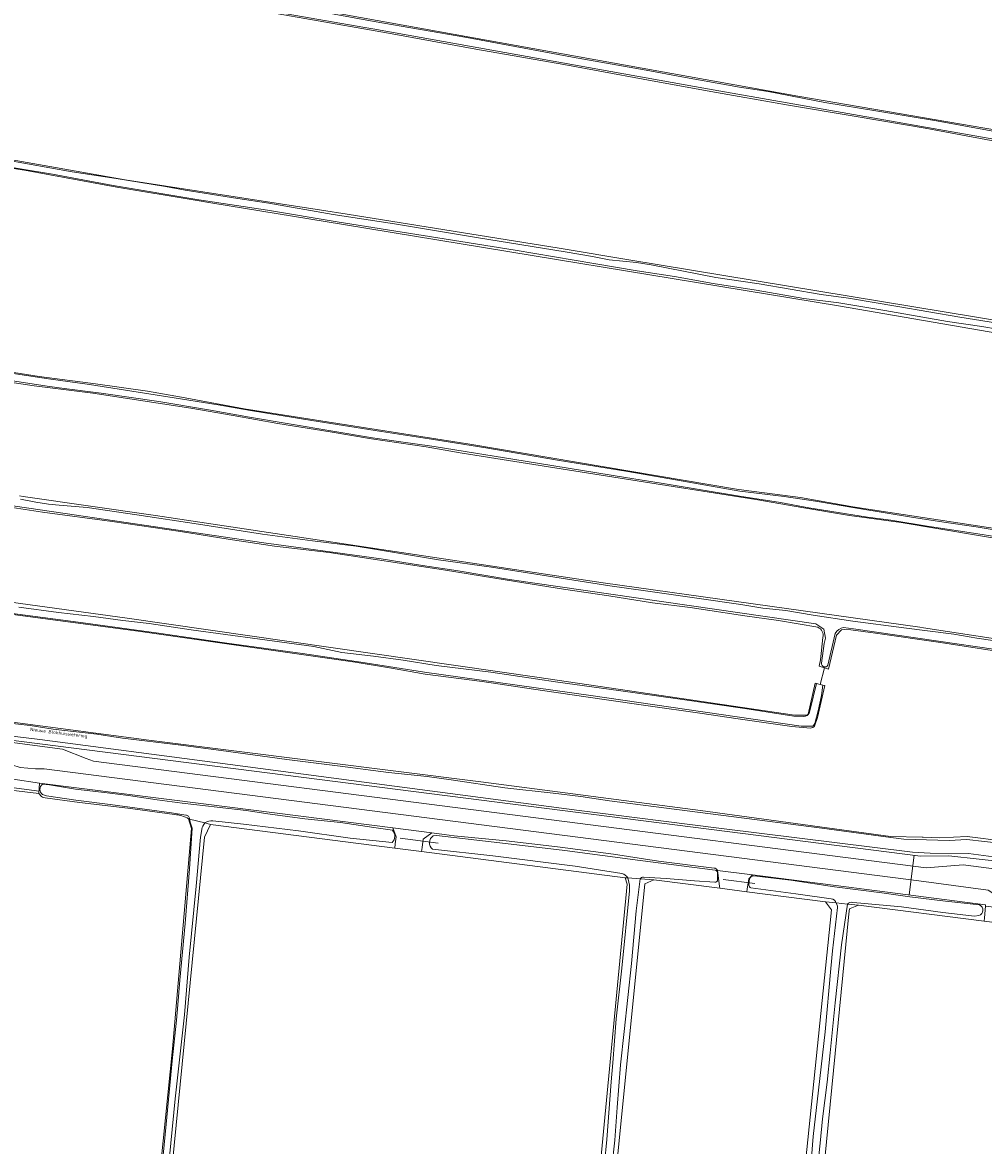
# Model space of a CAD drawing. Header units: metres. Extents: x 149984 to 156489, y 469398 to 478068.
# Tile 138 of 256: x 152694 to 152949, y 471244 to 471542. Entities that reach past the tile are written whole.
import ezdxf
from ezdxf.enums import TextEntityAlignment as Align

# ---------------------------------------------------------------- set-up
doc = ezdxf.new("R2010")
doc.units = ezdxf.units.M
doc.header["$LTSCALE"] = 0.75
for name, color, linetype, lineweight in [('B-WE-GR-GRAS-GV', 252, 'Continuous', 13), ('B-WE-KW-KUNSTWERK_DUIKER-G', 6, 'Continuous', 18), ('B-WE-OG-TERREIN_ERF-GV', 252, 'Continuous', 18), ('B-WE-OG-TERREIN_OEVER-GV', 252, 'Continuous', 18), ('B-WE-OG-TOPOGRAFIE-T18', 7, 'Continuous', 18), ('B-WE-OG-WATER_SLOOT-GV', 252, 'Continuous', 18), ('B-WE-OG-WEG-GV', 252, 'Continuous', 18), ('B-WE-VH-GESLOTENVERHARDING_ASFALT-GV', 252, 'Continuous', 18)]:
    doc.layers.add(name, color=color, linetype=linetype, lineweight=lineweight)
doc.styles.add('NLCS-ISO-M500-T18', font='NLCS-ISO.ttf', dxfattribs={"height": 0.9})

msp = doc.modelspace()

# ---------------------------------------------------------------- linework, layer by layer
at = {"layer": 'B-WE-GR-GRAS-GV', "flags": 128}
for points in [[(152473.396, 471548.846), (152474.769, 471534.938), (152474.857, 471534.048), (152521.274, 471532.615), (152538.472, 471531.16), (152553.553, 471528.778), (152638.22, 471514.755), (152721.666, 471500.068), (152773.687, 471492.001), (152780.488, 471490.976), (152836.699, 471481.887), (152837.783, 471481.712), (152855.154, 471478.843), (152972.433, 471459.476), (152988.055, 471456.896)], [(153003.623, 471501.449), (152994.651, 471503.118), (152988.796, 471504.191), (152975.304, 471506.542), (152951.139, 471510.472), (152933.639, 471513.722), (152915.373, 471516.802), (152896.969, 471519.941), (152876.846, 471523.404), (152858.998, 471526.746), (152837.929, 471530.589), (152814.643, 471534.677), (152791.507, 471538.942), (152769.286, 471542.77), (152749.007, 471546.334), (152733.32, 471549.327)], [(152738.416, 471551.338), (152899.944, 471522.234), (152995.906, 471505.744), (153002.338, 471504.639), (153005.513, 471504.506), (153005.612, 471505.572), (153006.127, 471509.841), (153008.84, 471528.643), (153010.129, 471536.914)], [(152975.684, 471455.407), (152910.747, 471466.637), (152779.578, 471488.194), (152744.422, 471493.964), (152740.752, 471494.567), (152719.474, 471498.059), (152695.023, 471502.555), (152682.767, 471504.409)], [(152978.83, 471400.509), (152927.3, 471409.204), (152913.669, 471411.069), (152901.566, 471413.066), (152888.768, 471415.319), (152852.877, 471420.997), (152810.952, 471427.629), (152801.423, 471429.24), (152786.969, 471431.353), (152775.983, 471433.201), (152762.187, 471435.469), (152750.277, 471437.53), (152739.126, 471439.531), (152713.122, 471443.526), (152697.618, 471445.469), (152675.715, 471448.727)], [(152685.41, 471450.064), (152698.912, 471447.924), (152713.805, 471445.921), (152727.599, 471444.029), (152736.63, 471442.459), (152753.2, 471439.345), (152813.059, 471429.933), (152883.703, 471418.027), (152885.607, 471417.737), (152900.654, 471415.847), (152914.492, 471413.333), (152978.292, 471403.607)], [(152693.661, 471416.272), (152694.639, 471416.131), (152729.725, 471411.093), (152848.391, 471393.233), (152932.264, 471381.459), (152933.268, 471381.305), (152970.231, 471375.639)], [(152905.228, 471381.426), (152894.856, 471383.227), (152885.858, 471384.5), (152871.424, 471386.663), (152861.387, 471387.936), (152849.819, 471389.769), (152837.816, 471391.573), (152822.9, 471393.945), (152806.082, 471396.708), (152775.722, 471401.222), (152761.282, 471402.971), (152749.001, 471404.795), (152736.329, 471406.804), (152718.269, 471409.499), (152699.748, 471411.955), (152687.083, 471413.904)], [(152375.579, 471410.034), (152465.935, 471411.357), (152468.042, 471411.338), (152474.724, 471411.277), (152509.326, 471410.96), (152521.63, 471410.167), (152554.703, 471406.727), (152618.07, 471398.128), (152722.184, 471383.841), (152830.796, 471368.23), (152899.058, 471358.176), (152902.307, 471358.176)], [(152903.29, 471354.728), (152898.392, 471355.115), (152884.169, 471357.13), (152873.937, 471358.663), (152860.316, 471360.654), (152848.579, 471362.303), (152832.249, 471364.692), (152816.262, 471367.044), (152801.209, 471369.034), (152792.275, 471370.583), (152782.641, 471372.163), (152725.095, 471380.401), (152689.28, 471385.187)], [(152395.365, 471378.194), (152403.625, 471376.961), (152436.566, 471378.813), (152491.07, 471378.813), (152515.941, 471378.02), (152547.294, 471375.109), (152582.616, 471370.876), (152634.21, 471363.865), (152728.005, 471351.561), (152815.979, 471340.449), (152874.188, 471332.908), (152924.459, 471326.029), (152932.854, 471325.775), (152933.111, 471325.767), (152937.555, 471325.632), (152944.831, 471326.029), (152964.411, 471323.516), (152967.983, 471324.442), (152971.157, 471327.881), (152972.913, 471339.602), (152975.416, 471360.486), (152976.437, 471368.345)], [(152974.271, 471371.681), (152970.564, 471372.455), (152958.295, 471374.25), (152937.767, 471377.429), (152920.555, 471379.871), (152913.944, 471380.798), (152912.232, 471380.86), (152911.494, 471380.798), (152910.171, 471379.343), (152908.093, 471370.321), (152906.964, 471370.666), (152905.814, 471366.286), (152906.545, 471366.115), (152907.095, 471365.986), (152905.144, 471357.514), (152904.35, 471355.266)], [(152902.689, 471358.436), (152904.541, 471366.585), (152904.843, 471366.514), (152905.814, 471366.286), (152906.964, 471370.666), (152905.566, 471371.094), (152905.954, 471372.8), (152906.59, 471378.763)], [(152698.851, 471337.37), (152691.397, 471338.299)], [(152734.788, 471331.804), (152722.381, 471333.477), (152709.558, 471334.975), (152700.514, 471336.276), (152699.81, 471336.401)], [(152731.105, 471239.249), (152734.28, 471269.676), (152739.307, 471328.149), (152738.514, 471330.663)], [(152898.266, 471203.576), (152908.851, 471306.573), (152907.264, 471308.69), (152886.425, 471311.355), (152879.258, 471312.272), (152861.755, 471314.51), (152859.374, 471313.452), (152851.701, 471236.458), (152841.911, 471146.5), (152841.862, 471142.396), (152842.398, 471142.401), (152842.702, 471141.724), (152852.422, 471141.481), (152856.862, 471141.37), (152873.096, 471142.307), (152890.752, 471142.073), (152892.086, 471141.962), (152892.182, 471144.383), (152897.655, 471197.635)], [(152979.882, 471299.706), (152955.458, 471302.791), (152949.308, 471303.567), (152915.985, 471307.776), (152913.845, 471306.944), (152913.604, 471306.85), (152913.468, 471305.469), (152909.371, 471263.988), (152903.389, 471202.705), (152902.791, 471196.58), (152901.83, 471186.729), (152896.803, 471143.602), (152896.485, 471141.594), (152897.882, 471141.477), (152925.498, 471141.572), (152926.396, 471140.38), (152928.133, 471141.293), (152931.328, 471141.106), (152933.266, 471140.044), (152936.023, 471140.911), (152966.831, 471140.058)]]:
    msp.add_lwpolyline(points, dxfattribs=at)
at = {"layer": 'B-WE-GR-GRAS-GV'}
for points in [[(152906.59, 471378.763, 0.3888906), (152905.228, 471381.426)], [(152902.307, 471358.176, 0.1488936), (152902.689, 471358.436)], [(152904.35, 471355.266, -0.234751), (152903.29, 471354.728)], [(152699.81, 471336.401, -0.1182709), (152698.851, 471337.37)], [(152738.514, 471330.663, 0.1220147), (152734.788, 471331.804)]]:
    msp.add_lwpolyline(points, format="xyb", dxfattribs=at)
at = {"layer": 'B-WE-GR-GRAS-GV', "flags": 128}
msp.add_lwpolyline([(152812.698, 471142.421), (152837.302, 471142.136), (152837.328, 471142.357), (152838.061, 471142.363), (152838.467, 471143.473), (152854.738, 471313.335), (152854.209, 471315.055), (152800.213, 471322.008), (152793.123, 471322.92), (152744.275, 471329.21), (152742.688, 471325.771), (152730.366, 471200.092), (152722.844, 471145.457), (152723.879, 471142.916), (152726.784, 471142.76), (152751.99, 471142.722), (152775.004, 471142.677), (152803.228, 471142.448), (152806.529, 471142.439)], close=True, dxfattribs=at)
at = {"layer": 'B-WE-KW-KUNSTWERK_DUIKER-G', "flags": 128}
for points in [[(152691.538, 471338.973), (152698.888, 471337.996)], [(152794.541, 471325.538), (152804.677, 471324.239)], [(152929.466, 471310.496), (152930.781, 471321.007)], [(152880.122, 471314.606), (152888.513, 471313.544)]]:
    msp.add_lwpolyline(points, dxfattribs=at)
at = {"layer": 'B-WE-OG-TERREIN_ERF-GV', "flags": 128}
for points in [[(152691.397, 471338.299), (152698.851, 471337.37), (152699.014, 471340.114), (152692.006, 471341.204)], [(152793.123, 471322.92), (152800.213, 471322.008), (152800.353, 471323.114), (152800.627, 471325.269), (152802.95, 471326.943), (152792.642, 471328.259), (152793.517, 471325.881), (152793.272, 471324.039)], [(152878.671, 471317.01), (152879.187, 471312.843), (152879.258, 471312.272), (152886.425, 471311.355), (152886.527, 471312.04), (152886.926, 471314.738), (152887.908, 471315.837)]]:
    msp.add_lwpolyline(points, close=True, dxfattribs=at)
at = {"layer": 'B-WE-OG-TERREIN_OEVER-GV', "flags": 128}
for points in [[(152656.673, 471564.662), (152684.083, 471560.091), (152719.176, 471554.292), (152739.153, 471550.824), (152765.496, 471546.039), (152787.683, 471541.969), (152812.256, 471537.762), (152840.27, 471532.588), (152859.787, 471529.121), (152869.215, 471527.36), (152884.464, 471524.608), (152892.045, 471523.48), (152907.129, 471520.565), (152921.095, 471518.269), (152936.654, 471515.676), (152951.191, 471512.997), (152968.46, 471510.192), (152970.994, 471509.812), (152981.014, 471507.873), (152996.194, 471505.359), (153003.665, 471504.126)], [(153005.513, 471504.506), (153002.338, 471504.639), (152995.906, 471505.744), (152899.944, 471522.234), (152738.416, 471551.338)], [(153004.765, 471499.696), (153005.438, 471500.01), (153004.929, 471500.704), (153004.338, 471501.51), (153004.18, 471501.726), (153000.708, 471502.328), (152995.838, 471503.173), (152967.927, 471508.016), (152875.98, 471524.141), (152787.35, 471540.037), (152785.196, 471540.42), (152756.19, 471545.4)], [(152769.286, 471542.77), (152791.507, 471538.942), (152814.643, 471534.677), (152837.929, 471530.589), (152858.998, 471526.746), (152876.846, 471523.404), (152896.969, 471519.941), (152915.373, 471516.802), (152933.639, 471513.722), (152951.139, 471510.472), (152975.304, 471506.542), (152988.796, 471504.191), (152994.651, 471503.118), (153003.623, 471501.449)], [(152989.542, 471458.039), (152989.337, 471457.881), (152988.055, 471456.896), (152972.433, 471459.476), (152855.154, 471478.843), (152837.783, 471481.712), (152836.699, 471481.887), (152780.488, 471490.976), (152773.687, 471492.001), (152721.666, 471500.068), (152638.22, 471514.755)], [(152682.767, 471504.409), (152695.023, 471502.555), (152719.474, 471498.059), (152740.752, 471494.567), (152744.422, 471493.964), (152779.578, 471488.194), (152910.747, 471466.637), (152975.684, 471455.407), (152983.639, 471454.031), (152987.597, 471453.235), (152987.773, 471452.935), (152988.24, 471451.439), (152988.346, 471451.1), (152988.476, 471451.852)], [(152987.498, 471453.587), (152986.3, 471454.049), (152976.707, 471456.256), (152965.325, 471458.288), (152948.726, 471461.137), (152939.593, 471462.482), (152922.949, 471465.372), (152910.791, 471467.442), (152901.569, 471468.555), (152888.896, 471470.775), (152877.539, 471472.561), (152867.262, 471474.374), (152857.403, 471475.95), (152845.844, 471477.886), (152825.045, 471481.432), (152804.531, 471484.621), (152777.846, 471488.935), (152759.422, 471492.013), (152741.214, 471494.693), (152718.5, 471498.534), (152702.455, 471501.573), (152684.661, 471504.46)], [(152689.862, 471505.37), (152707.644, 471502.162), (152719.273, 471500.345), (152732.354, 471498.245), (152737.621, 471497.297), (152751.584, 471495.081), (152759.793, 471493.819), (152776.773, 471490.887), (152793.088, 471488.354), (152814.8, 471484.783), (152838.287, 471480.954), (152845.56, 471479.683)], [(152845.56, 471479.683), (152849.961, 471478.828), (152857.165, 471478.108), (152861.106, 471477.472), (152878.226, 471474.163), (152889.715, 471472.487), (152906.08, 471469.677), (152913.387, 471468.645), (152926.445, 471466.419), (152942.85, 471463.621), (152954.553, 471461.813), (152971.503, 471459.075), (152983.748, 471457.147), (152986.891, 471456.53)], [(152955.573, 471404.942), (152944.19, 471406.734), (152934.226, 471408.251), (152924.588, 471409.809), (152918.362, 471410.637), (152902.858, 471413.09), (152895.312, 471414.549), (152884.498, 471416.158), (152874.312, 471417.898), (152863.685, 471419.639), (152854.3, 471421.109), (152842.912, 471422.969), (152827.674, 471425.446), (152803.567, 471429.397), (152787.199, 471431.644), (152754.596, 471437.154), (152744.264, 471438.959), (152730.657, 471441.271), (152715.355, 471443.452), (152705.515, 471444.695), (152700.995, 471445.387), (152625.272, 471456.983)], [(152675.715, 471448.727), (152697.618, 471445.469), (152713.122, 471443.526), (152739.126, 471439.531), (152750.277, 471437.53), (152762.187, 471435.469), (152775.983, 471433.201), (152786.969, 471431.353), (152801.423, 471429.24), (152810.952, 471427.629), (152852.877, 471420.997), (152888.768, 471415.319), (152901.566, 471413.066), (152913.669, 471411.069), (152927.3, 471409.204), (152978.83, 471400.509), (152980.418, 471399.451), (152980.947, 471397.202), (152981.012, 471398.9)], [(152904.598, 471414.842), (152916.115, 471412.927), (152930.054, 471410.611), (152938.602, 471409.29), (152947.23, 471408.026), (152960.353, 471405.893), (152975.533, 471403.518), (152978.296, 471403.025), (152978.918, 471402.991), (152979.884, 471403.07), (152981.187, 471403.477), (152981.202, 471403.872), (152978.292, 471403.607), (152914.492, 471413.333), (152900.654, 471415.847), (152885.607, 471417.737), (152883.703, 471418.027), (152813.059, 471429.933), (152753.2, 471439.345), (152736.63, 471442.459), (152727.599, 471444.029), (152713.805, 471445.921), (152698.912, 471447.924), (152685.41, 471450.064)], [(152685.555, 471449.652), (152701.335, 471447.28), (152712.205, 471445.817), (152732.993, 471442.522), (152746.372, 471440.418), (152754.892, 471438.921), (152771.138, 471436.219), (152789.622, 471433.368), (152803.399, 471431.209), (152817.252, 471428.966), (152836.211, 471425.742), (152854.871, 471422.756), (152869.559, 471420.164), (152884.545, 471417.524), (152896.33, 471416.102), (152904.598, 471414.842)], [(152906.252, 471371.947), (152906.937, 471377.128), (152907.26, 471378.549), (152906.864, 471380.93), (152904.747, 471382.385), (152823.571, 471394.113), (152809.958, 471396.428), (152800.471, 471397.79), (152789.532, 471399.577), (152777.314, 471401.299), (152758.394, 471403.799), (152705.78, 471411.622), (152606.296, 471426.174), (152538.828, 471435.964), (152527.186, 471437.287), (152525.782, 471437.322), (152516.081, 471437.567), (152479.958, 471438.477), (152474.731, 471438.484)], [(152970.231, 471375.639), (152933.268, 471381.305), (152932.264, 471381.459), (152848.391, 471393.233), (152729.725, 471411.093), (152694.639, 471416.131), (152693.661, 471416.272)], [(152693.943, 471415.415), (152697.978, 471414.617), (152701.402, 471414.098), (152704.243, 471413.762), (152711.595, 471413.142), (152724.775, 471411.26), (152741.137, 471408.764), (152758.085, 471406.104), (152771.348, 471404.322), (152782.899, 471402.913), (152788.262, 471402.087), (152804.7, 471399.29), (152818.738, 471397.392), (152837.19, 471394.496), (152850.15, 471392.454), (152859.612, 471391.058), (152873.2, 471389.117), (152884.842, 471387.493), (152890.661, 471386.526), (152896.729, 471385.855), (152904.043, 471384.664), (152914.528, 471383.07), (152928.008, 471381.283), (152941.251, 471379.587), (152947.405, 471378.568), (152958.846, 471376.838)], [(152687.083, 471413.904), (152699.748, 471411.955), (152718.269, 471409.499), (152736.329, 471406.804), (152749.001, 471404.795), (152761.282, 471402.971), (152775.722, 471401.222), (152806.082, 471396.708), (152822.9, 471393.945), (152837.816, 471391.573), (152849.819, 471389.769), (152861.387, 471387.936), (152871.424, 471386.663), (152885.858, 471384.5), (152894.856, 471383.227), (152905.228, 471381.426)], [(152902.307, 471358.176), (152899.058, 471358.176), (152830.796, 471368.23), (152722.184, 471383.841), (152618.07, 471398.128), (152554.703, 471406.727), (152521.63, 471410.167), (152509.326, 471410.96), (152474.724, 471411.277)], [(152903.829, 471355.266), (152900.778, 471355.266), (152845.083, 471363.335), (152801.018, 471369.56), (152785.294, 471372.024), (152768.68, 471374.462), (152748.648, 471377.241), (152730.543, 471379.856), (152709.257, 471382.837), (152687.069, 471385.677), (152669.664, 471387.809), (152603.783, 471397.202), (152554.703, 471404.214), (152553.191, 471404.36), (152541.489, 471405.723), (152527.243, 471407.14), (152519.887, 471407.772), (152511.127, 471408.215), (152501.955, 471408.723), (152491.818, 471408.854), (152475.292, 471408.917)], [(152689.28, 471385.187), (152725.095, 471380.401), (152782.641, 471372.163), (152792.275, 471370.583), (152801.209, 471369.034), (152816.262, 471367.044), (152832.249, 471364.692), (152848.579, 471362.303), (152860.316, 471360.654), (152873.937, 471358.663), (152884.169, 471357.13), (152898.392, 471355.115), (152903.29, 471354.728)], [(152693.537, 471386.77), (152704.066, 471385.342), (152713.29, 471384.297), (152721.088, 471383.2), (152728.034, 471382.482), (152739.202, 471380.727), (152757.392, 471378.294), (152771.645, 471376.344), (152779.122, 471374.763), (152787.489, 471373.82), (152795.33, 471372.68), (152804.139, 471371.31), (152818.598, 471369.582), (152836.314, 471366.922), (152852.411, 471364.681), (152868.739, 471362.374), (152885.914, 471359.869), (152898.902, 471357.892), (152901.55, 471357.797)], [(152906.59, 471378.763), (152905.954, 471372.8), (152905.566, 471371.094), (152906.964, 471370.666), (152908.093, 471370.321), (152910.171, 471379.343), (152911.494, 471380.798), (152912.232, 471380.86), (152913.944, 471380.798), (152920.555, 471379.871), (152937.767, 471377.429), (152958.295, 471374.25), (152970.564, 471372.455), (152974.271, 471371.681)], [(152909.86, 471379.76), (152907.895, 471371.419)], [(152976.437, 471368.345), (152976.846, 471371.141), (152974.332, 471372.331), (152914.669, 471381.063), (152912.075, 471381.409)], [(152377.17, 471372.33), (152392.1, 471373.14), (152403.31, 471371.84), (152433.14, 471373.28), (152460.752, 471373.981), (152468.3, 471374), (152483.7, 471373.69), (152505.32, 471373.34), (152520.06, 471372.6), (152552.18, 471369.25), (152932.468, 471320.799), (152939.97, 471320.88), (152964.04, 471318.22)], [(152971.304, 471327.893), (152971.669, 471329.249), (152972.05, 471331.155), (152973.942, 471344.843), (152975.039, 471353.785), (152977.243, 471368.495), (152976.846, 471371.141), (152976.437, 471368.345), (152975.416, 471360.486), (152972.913, 471339.602), (152971.157, 471327.881), (152967.983, 471324.442), (152964.411, 471323.516), (152944.831, 471326.029), (152937.555, 471325.632), (152933.111, 471325.767), (152932.854, 471325.775), (152924.459, 471326.029), (152874.188, 471332.908), (152815.979, 471340.449), (152728.005, 471351.561), (152634.21, 471363.865)], [(152902.948, 471358.7), (152903.212, 471359.611), (152904.843, 471366.514), (152904.541, 471366.585), (152902.689, 471358.436)], [(152904.35, 471355.266), (152905.144, 471357.514), (152907.095, 471365.986), (152906.545, 471366.115)], [(152906.545, 471366.115), (152906.251, 471363.374), (152905.357, 471359.306), (152904.49, 471356.254)], [(152972.789, 471322.395), (152971.328, 471321.023), (152968.054, 471319.341), (152964.425, 471319.253), (152957.123, 471319.916), (152945.174, 471321.465), (152934.995, 471321.554), (152930.279, 471321.844), (152879.69, 471328.117), (152841.984, 471332.907), (152784.987, 471340.394), (152746.202, 471345.52), (152699.121, 471351.658), (152649.543, 471357.661)], [(152685.47, 471356.658), (152696.557, 471355.403), (152702.63, 471354.449), (152714.193, 471353.087), (152720.948, 471352.041), (152735.76, 471350.277), (152747.106, 471348.812), (152764.497, 471346.404), (152777.924, 471344.75), (152791.472, 471342.971), (152801.758, 471341.854), (152808.1, 471341.014), (152822.268, 471338.904), (152835.086, 471337.509), (152842.413, 471336.588), (152850.03, 471335.453), (152876.785, 471332.004), (152906.321, 471328.203), (152923.29, 471325.891), (152928.03, 471325.266), (152940.011, 471324.913), (152944.686, 471325.22), (152958.782, 471323.643)], [(152742.79, 471329.584), (152744.275, 471329.21), (152793.123, 471322.92), (152793.272, 471324.039), (152793.517, 471325.881), (152792.642, 471328.259), (152742.484, 471334.661), (152699.014, 471340.114), (152698.851, 471337.37)], [(152699.762, 471339.857), (152701.646, 471339.658), (152708.562, 471338.516), (152716.944, 471337.535), (152722.589, 471336.896), (152730.178, 471335.749), (152736.767, 471334.833), (152746.052, 471333.746), (152753.796, 471332.847), (152760.147, 471331.938), (152769.317, 471330.626), (152778.776, 471329.704), (152787.619, 471328.4), (152792.545, 471327.641)], [(152737.763, 471331.663), (152733.992, 471332.243), (152717.693, 471334.459), (152708.63, 471335.6), (152700.855, 471336.801), (152699.78, 471337.089)], [(152699.81, 471336.401), (152700.514, 471336.276), (152709.558, 471334.975), (152722.381, 471333.477), (152734.788, 471331.804)], [(152730.847, 471232.467), (152732.578, 471249.735), (152734.18, 471266.495), (152735.319, 471277.267), (152735.612, 471281.352), (152736.177, 471287.91), (152737.612, 471302.96), (152738.779, 471317.432), (152739.415, 471328.164), (152739.028, 471329.477), (152738.748, 471330.604), (152738.514, 471330.663), (152739.307, 471328.149), (152734.28, 471269.676), (152731.105, 471239.249)], [(152738.514, 471330.663), (152738.748, 471330.604)], [(152792.417, 471324.395), (152781.281, 471325.546), (152767.641, 471327.492), (152753.051, 471329.296), (152744.932, 471330.12)], [(152877.786, 471317.621), (152863.025, 471319.42), (152851.06, 471321.333), (152836.27, 471323.243), (152822.664, 471324.836), (152808.882, 471326.171), (152806.187, 471326.53), (152802.95, 471326.943), (152800.627, 471325.269), (152800.353, 471323.114), (152800.213, 471322.008), (152854.209, 471315.055), (152854.871, 471315.007)], [(152803.339, 471326.159), (152804.169, 471326.236), (152819.508, 471324.454), (152838.186, 471322.273), (152858.137, 471319.618), (152878.055, 471317.088)], [(152853.307, 471316.178), (152840.945, 471318.123), (152819.086, 471320.897), (152803.096, 471322.598)], [(152858.138, 471314.771), (152861.755, 471314.51), (152879.258, 471312.272), (152879.187, 471312.843), (152878.671, 471317.01)], [(152877.944, 471313.859), (152872.555, 471314.21), (152865.067, 471314.879), (152859.054, 471315.245)], [(152878.685, 471316.134), (152878.692, 471314.497)], [(152913.067, 471308.082), (152915.985, 471307.776), (152949.308, 471303.567), (152949.44, 471304.468), (152949.673, 471307.541), (152949.696, 471307.849), (152912.788, 471312.678), (152887.908, 471315.837), (152886.926, 471314.738), (152886.527, 471312.04), (152886.425, 471311.355), (152907.264, 471308.69), (152910.122, 471308.39)], [(152886.926, 471313.095), (152887.145, 471314.877)], [(152888.253, 471315.577), (152898.067, 471314.38), (152909.671, 471312.675), (152922.24, 471311.023), (152929.632, 471310.011), (152939.042, 471308.884), (152948.055, 471307.846)], [(152908.804, 471309.505), (152899.442, 471310.783), (152887.488, 471312.338)], [(152899.924, 471203.057), (152900.61, 471210.469), (152901.463, 471221.263), (152902.148, 471227.301), (152902.989, 471234.184), (152904.039, 471246.457), (152905.44, 471258.762), (152907.163, 471274.241), (152908.71, 471290.964), (152909.089, 471295.707), (152910.42, 471307.205), (152910.417, 471307.51), (152910.122, 471308.39), (152907.264, 471308.69), (152908.851, 471306.573), (152898.266, 471203.576)], [(152913.067, 471308.082), (152911.483, 471297.286), (152909.825, 471281.913), (152908.47, 471268.659), (152907.748, 471260.854), (152906.483, 471251.15), (152905.817, 471244.705), (152904.542, 471232.42), (152903.338, 471220.513), (152902.412, 471211.152), (152902.051, 471205.59), (152901.766, 471202.702)], [(152903.389, 471202.705), (152909.371, 471263.988), (152913.468, 471305.469), (152913.604, 471306.85), (152913.845, 471306.944), (152915.985, 471307.776), (152913.067, 471308.082)], [(152947.891, 471305.038), (152946.783, 471304.884), (152938.331, 471305.838), (152927.385, 471307.323), (152916.647, 471308.312), (152914.484, 471308.502)]]:
    msp.add_lwpolyline(points, dxfattribs=at)
at = {"layer": 'B-WE-OG-TERREIN_OEVER-GV'}
for points in [[(152905.228, 471381.426, -0.3888906), (152906.59, 471378.763)], [(152912.075, 471381.409, 0.2438637), (152909.86, 471379.76)], [(152907.895, 471371.419, -0.8764875), (152906.252, 471371.947)], [(152901.55, 471357.797, 0.2915585), (152902.948, 471358.7)], [(152902.689, 471358.436, -0.1488936), (152902.307, 471358.176)], [(152903.29, 471354.728, 0.234751), (152904.35, 471355.266)], [(152904.49, 471356.254, -0.2349638), (152903.829, 471355.266)], [(152698.851, 471337.37, 0.1182709), (152699.81, 471336.401)], [(152699.78, 471337.089, -0.4740028), (152699.762, 471339.857)], [(152734.788, 471331.804, -0.1220147), (152738.514, 471330.663)], [(152738.748, 471330.604, 0.4228233), (152737.763, 471331.663)], [(152744.932, 471330.12, 0.1546573), (152742.79, 471329.584)], [(152792.545, 471327.641, -0.4004537), (152792.417, 471324.395)], [(152803.096, 471322.598, -0.5006513), (152803.339, 471326.159)], [(152878.671, 471317.01, 0.2453523), (152877.786, 471317.621)], [(152878.055, 471317.088, -0.3207577), (152878.685, 471316.134)], [(152854.871, 471315.007, 0.2196741), (152853.307, 471316.178)], [(152859.054, 471315.245, 0.2593726), (152858.138, 471314.771)], [(152878.692, 471314.497, -0.3971938), (152877.944, 471313.859)], [(152887.145, 471314.877, -0.2412116), (152888.253, 471315.577)], [(152887.488, 471312.338, -0.1890199), (152886.926, 471313.095)], [(152910.122, 471308.39, 0.274125), (152908.804, 471309.505)], [(152914.484, 471308.502, 0.287178), (152913.067, 471308.082)], [(152948.055, 471307.846, -0.717286), (152947.891, 471305.038)]]:
    msp.add_lwpolyline(points, format="xyb", dxfattribs=at)
at = {"layer": 'B-WE-OG-TERREIN_OEVER-GV', "flags": 128}
for points in [[(152744.275, 471329.21), (152742.79, 471329.584), (152742.251, 471328.762), (152742.09, 471328.386), (152741.648, 471325.836), (152740.54, 471312.821), (152738.611, 471294.016), (152737.393, 471278.719), (152734.928, 471256.494), (152732.996, 471236.607), (152730.84, 471217.269), (152729.068, 471199.737), (152727.427, 471186.244), (152725.387, 471168.902), (152724.057, 471158.137), (152723.612, 471154.299), (152722.056, 471143.954), (152722.094, 471142.466), (152723.306, 471142.947), (152723.879, 471142.916), (152722.844, 471145.457), (152730.366, 471200.092), (152742.688, 471325.771)], [(152850.906, 471265.976), (152851.809, 471277.65), (152853.327, 471291.111), (152855.315, 471311.602), (152855.331, 471313.081), (152855.193, 471313.848), (152854.871, 471315.007), (152854.209, 471315.055), (152854.738, 471313.335), (152838.467, 471143.473), (152838.061, 471142.363), (152838.71, 471142.369), (152839.11, 471142.372), (152839.964, 471151.382), (152841.55, 471167.012), (152842.657, 471178.628), (152844.271, 471193.743), (152845.356, 471204.222), (152846.703, 471219.895), (152848.111, 471232.982), (152849.302, 471245.684), (152850.505, 471260.966)], [(152858.138, 471314.771), (152857.109, 471306.306), (152855.823, 471292.316), (152853.899, 471274.333), (152852.956, 471265.487), (152852.054, 471254.131), (152851.421, 471245.537), (152849.84, 471230.985), (152848.091, 471213.593), (152846.666, 471200.715), (152845.39, 471187.478), (152843.719, 471170.675), (152842.17, 471154.793), (152841.269, 471147.386), (152840.935, 471142.388), (152841.186, 471142.39), (152841.303, 471142.391), (152841.862, 471142.396), (152841.911, 471146.5), (152851.701, 471236.458), (152859.374, 471313.452), (152861.755, 471314.51)]]:
    msp.add_lwpolyline(points, close=True, dxfattribs=at)
at = {"layer": 'B-WE-OG-WATER_SLOOT-GV', "flags": 128}
for points in [[(152859.787, 471529.121), (152840.27, 471532.588), (152812.256, 471537.762), (152787.683, 471541.969), (152765.496, 471546.039), (152739.153, 471550.824), (152719.176, 471554.292), (152684.083, 471560.091), (152656.673, 471564.662), (152647.822, 471566.466), (152634.334, 471568.838), (152618.765, 471571.321), (152605.297, 471573.907), (152600.155, 471575.102), (152594.459, 471575.711), (152593.961, 471575.607), (152588.565, 471572.779)], [(152756.19, 471545.4), (152785.196, 471540.42), (152787.35, 471540.037), (152875.98, 471524.141), (152967.927, 471508.016), (152995.838, 471503.173), (153000.708, 471502.328), (153004.18, 471501.726), (153004.338, 471501.51), (153004.929, 471500.704), (153005.438, 471500.01), (153005.513, 471504.506)], [(153003.665, 471504.126), (152996.194, 471505.359), (152981.014, 471507.873), (152970.994, 471509.812), (152968.46, 471510.192), (152951.191, 471512.997), (152936.654, 471515.676), (152921.095, 471518.269), (152907.129, 471520.565), (152892.045, 471523.48), (152884.464, 471524.608), (152869.215, 471527.36), (152859.787, 471529.121)], [(152684.661, 471504.46), (152702.455, 471501.573), (152718.5, 471498.534), (152741.214, 471494.693), (152759.422, 471492.013), (152777.846, 471488.935), (152804.531, 471484.621), (152825.045, 471481.432), (152845.844, 471477.886), (152857.403, 471475.95), (152867.262, 471474.374), (152877.539, 471472.561), (152888.896, 471470.775), (152901.569, 471468.555), (152910.791, 471467.442), (152922.949, 471465.372), (152939.593, 471462.482), (152948.726, 471461.137), (152965.325, 471458.288), (152976.707, 471456.256), (152986.3, 471454.049), (152987.498, 471453.587)], [(152954.553, 471461.813), (152942.85, 471463.621), (152926.445, 471466.419), (152913.387, 471468.645), (152906.08, 471469.677), (152889.715, 471472.487), (152878.226, 471474.163), (152861.106, 471477.472), (152857.165, 471478.108), (152849.961, 471478.828), (152845.56, 471479.683), (152838.287, 471480.954), (152814.8, 471484.783), (152793.088, 471488.354), (152776.773, 471490.887), (152759.793, 471493.819), (152751.584, 471495.081), (152737.621, 471497.297), (152732.354, 471498.245), (152719.273, 471500.345), (152707.644, 471502.162), (152689.862, 471505.37)], [(152625.272, 471456.983), (152700.995, 471445.387), (152705.515, 471444.695), (152715.355, 471443.452), (152730.657, 471441.271), (152744.264, 471438.959), (152754.596, 471437.154), (152787.199, 471431.644), (152803.567, 471429.397), (152827.674, 471425.446), (152842.912, 471422.969), (152854.3, 471421.109), (152863.685, 471419.639), (152874.312, 471417.898), (152884.498, 471416.158), (152895.312, 471414.549), (152902.858, 471413.09), (152918.362, 471410.637), (152924.588, 471409.809), (152934.226, 471408.251), (152944.19, 471406.734), (152955.573, 471404.942)], [(152960.353, 471405.893), (152947.23, 471408.026), (152938.602, 471409.29), (152930.054, 471410.611), (152916.115, 471412.927), (152904.598, 471414.842), (152896.33, 471416.102), (152884.545, 471417.524), (152869.559, 471420.164), (152854.871, 471422.756), (152836.211, 471425.742), (152817.252, 471428.966), (152803.399, 471431.209), (152789.622, 471433.368), (152771.138, 471436.219), (152754.892, 471438.921), (152746.372, 471440.418), (152732.993, 471442.522), (152712.205, 471445.817), (152701.335, 471447.28), (152685.555, 471449.652)], [(152474.731, 471438.484), (152479.958, 471438.477), (152516.081, 471437.567), (152525.782, 471437.322), (152527.186, 471437.287), (152538.828, 471435.964), (152606.296, 471426.174), (152705.78, 471411.622), (152758.394, 471403.799), (152777.314, 471401.299), (152789.532, 471399.577), (152800.471, 471397.79), (152809.958, 471396.428), (152823.571, 471394.113), (152904.747, 471382.385), (152906.864, 471380.93), (152907.26, 471378.549), (152906.937, 471377.128), (152906.252, 471371.947)], [(152958.846, 471376.838), (152947.405, 471378.568), (152941.251, 471379.587), (152928.008, 471381.283), (152914.528, 471383.07), (152904.043, 471384.664), (152896.729, 471385.855), (152890.661, 471386.526), (152884.842, 471387.493), (152873.2, 471389.117), (152859.612, 471391.058), (152850.15, 471392.454), (152837.19, 471394.496), (152818.738, 471397.392), (152804.7, 471399.29), (152788.262, 471402.087), (152782.899, 471402.913), (152771.348, 471404.322), (152758.085, 471406.104), (152741.137, 471408.764), (152724.775, 471411.26), (152711.595, 471413.142), (152704.243, 471413.762), (152701.402, 471414.098), (152697.978, 471414.617), (152693.943, 471415.415)], [(152475.292, 471408.917), (152491.818, 471408.854), (152501.955, 471408.723), (152511.127, 471408.215), (152519.887, 471407.772), (152527.243, 471407.14), (152541.489, 471405.723), (152553.191, 471404.36), (152554.703, 471404.214), (152603.783, 471397.202), (152669.664, 471387.809), (152687.069, 471385.677), (152709.257, 471382.837), (152730.543, 471379.856), (152748.648, 471377.241), (152768.68, 471374.462), (152785.294, 471372.024), (152801.018, 471369.56), (152845.083, 471363.335), (152900.778, 471355.266), (152903.829, 471355.266)], [(152901.55, 471357.797), (152898.902, 471357.892), (152885.914, 471359.869), (152868.739, 471362.374), (152852.411, 471364.681), (152836.314, 471366.922), (152818.598, 471369.582), (152804.139, 471371.31), (152795.33, 471372.68), (152787.489, 471373.82), (152779.122, 471374.763), (152771.645, 471376.344), (152757.392, 471378.294), (152739.202, 471380.727), (152728.034, 471382.482), (152721.088, 471383.2), (152713.29, 471384.297), (152704.066, 471385.342), (152693.537, 471386.77)], [(152907.895, 471371.419), (152909.86, 471379.76)], [(152912.075, 471381.409), (152914.669, 471381.063), (152974.332, 471372.331)], [(152904.49, 471356.254), (152905.357, 471359.306), (152906.251, 471363.374), (152906.545, 471366.115), (152905.814, 471366.286), (152904.843, 471366.514), (152903.212, 471359.611), (152902.948, 471358.7)], [(152649.543, 471357.661), (152699.121, 471351.658), (152746.202, 471345.52), (152784.987, 471340.394), (152841.984, 471332.907), (152879.69, 471328.117), (152930.279, 471321.844), (152934.995, 471321.554), (152945.174, 471321.465), (152957.123, 471319.916), (152964.425, 471319.253), (152968.054, 471319.341), (152971.328, 471321.023), (152972.789, 471322.395)], [(152958.782, 471323.643), (152944.686, 471325.22), (152940.011, 471324.913), (152928.03, 471325.266), (152923.29, 471325.891), (152906.321, 471328.203), (152876.785, 471332.004), (152850.03, 471335.453), (152842.413, 471336.588), (152835.086, 471337.509), (152822.268, 471338.904), (152808.1, 471341.014), (152801.758, 471341.854), (152791.472, 471342.971), (152777.924, 471344.75), (152764.497, 471346.404), (152747.106, 471348.812), (152735.76, 471350.277), (152720.948, 471352.041), (152714.193, 471353.087), (152702.63, 471354.449), (152696.557, 471355.403), (152685.47, 471356.658)], [(152792.545, 471327.641), (152787.619, 471328.4), (152778.776, 471329.704), (152769.317, 471330.626), (152760.147, 471331.938), (152753.796, 471332.847), (152746.052, 471333.746), (152736.767, 471334.833), (152730.178, 471335.749), (152722.589, 471336.896), (152716.944, 471337.535), (152708.562, 471338.516), (152701.646, 471339.658), (152699.762, 471339.857)], [(152699.78, 471337.089), (152700.855, 471336.801), (152708.63, 471335.6), (152717.693, 471334.459), (152733.992, 471332.243), (152737.763, 471331.663)], [(152732.996, 471236.607), (152734.928, 471256.494), (152737.393, 471278.719), (152738.611, 471294.016), (152740.54, 471312.821), (152741.648, 471325.836), (152742.09, 471328.386), (152742.251, 471328.762), (152742.79, 471329.584), (152738.748, 471330.604), (152739.028, 471329.477), (152739.415, 471328.164), (152738.779, 471317.432), (152737.612, 471302.96), (152736.177, 471287.91), (152735.612, 471281.352), (152735.319, 471277.267), (152734.18, 471266.495), (152732.578, 471249.735), (152730.847, 471232.467)], [(152738.748, 471330.604), (152742.79, 471329.584)], [(152744.932, 471330.12), (152753.051, 471329.296), (152767.641, 471327.492), (152781.281, 471325.546), (152792.417, 471324.395)], [(152878.055, 471317.088), (152858.137, 471319.618), (152838.186, 471322.273), (152819.508, 471324.454), (152804.169, 471326.236), (152803.339, 471326.159)], [(152803.096, 471322.598), (152819.086, 471320.897), (152840.945, 471318.123), (152853.307, 471316.178)], [(152849.84, 471230.985), (152851.421, 471245.537), (152852.054, 471254.131), (152852.956, 471265.487), (152853.899, 471274.333), (152855.823, 471292.316), (152857.109, 471306.306), (152858.138, 471314.771), (152854.871, 471315.007), (152855.193, 471313.848), (152855.331, 471313.081), (152855.315, 471311.602), (152853.327, 471291.111), (152851.809, 471277.65), (152850.906, 471265.976), (152850.505, 471260.966), (152849.302, 471245.684), (152848.111, 471232.982)], [(152854.871, 471315.007), (152858.138, 471314.771)], [(152859.054, 471315.245), (152865.067, 471314.879), (152872.555, 471314.21), (152877.944, 471313.859)], [(152878.692, 471314.497), (152878.685, 471316.134)], [(152887.145, 471314.877), (152886.926, 471313.095)], [(152948.055, 471307.846), (152939.042, 471308.884), (152929.632, 471310.011), (152922.24, 471311.023), (152909.671, 471312.675), (152898.067, 471314.38), (152888.253, 471315.577)], [(152887.488, 471312.338), (152899.442, 471310.783), (152908.804, 471309.505)], [(152905.817, 471244.705), (152906.483, 471251.15), (152907.748, 471260.854), (152908.47, 471268.659), (152909.825, 471281.913), (152911.483, 471297.286), (152913.067, 471308.082), (152910.122, 471308.39), (152910.417, 471307.51), (152910.42, 471307.205), (152909.089, 471295.707), (152908.71, 471290.964), (152907.163, 471274.241), (152905.44, 471258.762), (152904.039, 471246.457), (152902.989, 471234.184), (152902.148, 471227.301), (152901.463, 471221.263), (152900.61, 471210.469), (152899.924, 471203.057)], [(152910.122, 471308.39), (152913.067, 471308.082)], [(152914.484, 471308.502), (152916.647, 471308.312), (152927.385, 471307.323), (152938.331, 471305.838), (152946.783, 471304.884), (152947.891, 471305.038)], [(152901.766, 471202.702), (152902.051, 471205.59), (152902.412, 471211.152), (152903.338, 471220.513), (152904.542, 471232.42), (152905.817, 471244.705)]]:
    msp.add_lwpolyline(points, dxfattribs=at)
at = {"layer": 'B-WE-OG-WATER_SLOOT-GV'}
for points in [[(152909.86, 471379.76, -0.2438637), (152912.075, 471381.409)], [(152906.252, 471371.947, 0.8764875), (152907.895, 471371.419)], [(152902.948, 471358.7, -0.2915585), (152901.55, 471357.797)], [(152903.829, 471355.266, 0.2349638), (152904.49, 471356.254)], [(152699.762, 471339.857, 0.4740028), (152699.78, 471337.089)], [(152737.763, 471331.663, -0.4228233), (152738.748, 471330.604)], [(152742.79, 471329.584, -0.1546573), (152744.932, 471330.12)], [(152792.417, 471324.395, 0.4004537), (152792.545, 471327.641)], [(152803.339, 471326.159, 0.5006513), (152803.096, 471322.598)], [(152878.685, 471316.134, 0.3207577), (152878.055, 471317.088)], [(152853.307, 471316.178, -0.2196741), (152854.871, 471315.007)], [(152858.138, 471314.771, -0.2593726), (152859.054, 471315.245)], [(152877.944, 471313.859, 0.3971938), (152878.692, 471314.497)], [(152888.253, 471315.577, 0.2412116), (152887.145, 471314.877)], [(152886.926, 471313.095, 0.1890199), (152887.488, 471312.338)], [(152908.804, 471309.505, -0.274125), (152910.122, 471308.39)], [(152913.067, 471308.082, -0.287178), (152914.484, 471308.502)], [(152947.891, 471305.038, 0.717286), (152948.055, 471307.846)]]:
    msp.add_lwpolyline(points, format="xyb", dxfattribs=at)
at = {"layer": 'B-WE-OG-WEG-GV', "flags": 128}
for points in [[(152964.04, 471318.22), (152939.97, 471320.88), (152932.468, 471320.799), (152552.18, 471369.25), (152520.06, 471372.6), (152505.32, 471373.34), (152483.7, 471373.69), (152468.3, 471374), (152460.752, 471373.981), (152433.14, 471373.28), (152403.31, 471371.84), (152392.1, 471373.14), (152377.17, 471372.33)], [(152397.565, 471361.375), (152408.299, 471361.944), (152416.408, 471362.316), (152433.394, 471363.285), (152446.147, 471363.597), (152458.683, 471364.029), (152479.925, 471363.757), (152490.566, 471363.383), (152498.468, 471363.586), (152522.483, 471362.468), (152539.349, 471360.764), (152560.379, 471358.037), (152573.519, 471356.437), (152582.673, 471355.322), (152603.475, 471352.788), (152629.5, 471349.243), (152661.121, 471345.236), (152692.056, 471341.443), (152692.006, 471341.204), (152699.014, 471340.114), (152742.484, 471334.661), (152792.642, 471328.259), (152802.95, 471326.943)], [(152689.83, 471351.13), (152705.06, 471349.12), (152711.32, 471346.63), (152713.29, 471345.99), (152933.95, 471317.64), (152943.78, 471318.45), (152960.05, 471316.32)], [(152878.671, 471317.01), (152887.908, 471315.837), (152912.788, 471312.678), (152949.696, 471307.849), (152949.673, 471307.541), (152956.247, 471306.767), (152956.321, 471307.137), (152957.889, 471308), (152958.264, 471310.725), (152956.56, 471310.9), (152955.15, 471310.56), (152951.65, 471310.94), (152950.41, 471311.72), (152932.009, 471314.269), (152700.23, 471343.96), (152697.89, 471343.89), (152693.87, 471344.3)], [(152802.95, 471326.943), (152806.187, 471326.53), (152808.882, 471326.171), (152822.664, 471324.836), (152836.27, 471323.243), (152851.06, 471321.333), (152863.025, 471319.42), (152877.786, 471317.621)]]:
    msp.add_lwpolyline(points, dxfattribs=at)
at = {"layer": 'B-WE-OG-WEG-GV'}
msp.add_lwpolyline([(152877.786, 471317.621, -0.2453523), (152878.671, 471317.01)], format="xyb", dxfattribs=at)
at = {"layer": 'B-WE-VH-GESLOTENVERHARDING_ASFALT-GV', "flags": 128}
for points in [[(152960.05, 471316.32), (152943.78, 471318.45), (152933.95, 471317.64), (152713.29, 471345.99), (152711.32, 471346.63), (152705.06, 471349.12), (152689.83, 471351.13), (152681.32, 471350.55), (152676.56, 471350.64), (152555.61, 471366.07), (152539.54, 471367.83), (152524.57, 471369.27), (152507.04, 471370.35), (152488.89, 471370.91), (152459.939, 471371.429), (152447.18, 471371.3), (152433.04, 471370.83), (152406.11, 471369.19), (152396.27, 471370.58), (152382.15, 471369.94)], [(152383.85, 471364.3), (152434.32, 471367.24), (152445.83, 471367.65), (152460.75, 471367.78), (152480.62, 471367.5), (152502.85, 471366.88), (152525.58, 471365.55), (152557.27, 471362.13), (152691.63, 471344.99), (152693.87, 471344.3), (152697.89, 471343.89), (152700.23, 471343.96), (152932.009, 471314.269), (152950.41, 471311.72), (152951.65, 471310.94), (152955.15, 471310.56), (152956.56, 471310.9), (152958.264, 471310.725), (152967.35, 471309.79)]]:
    msp.add_lwpolyline(points, dxfattribs=at)

# ---------------------------------------------------------------- texts
at = {"layer": 'B-WE-OG-TOPOGRAFIE-T18', "style": 'NLCS-ISO-M500-T18'}
msp.add_text('Nieuwe Blokhuiswetering', height=0.9, rotation=352.9, dxfattribs=at).set_placement((152704.083, 471353.351), align=Align.MIDDLE)

doc.saveas('drawing.dxf')
